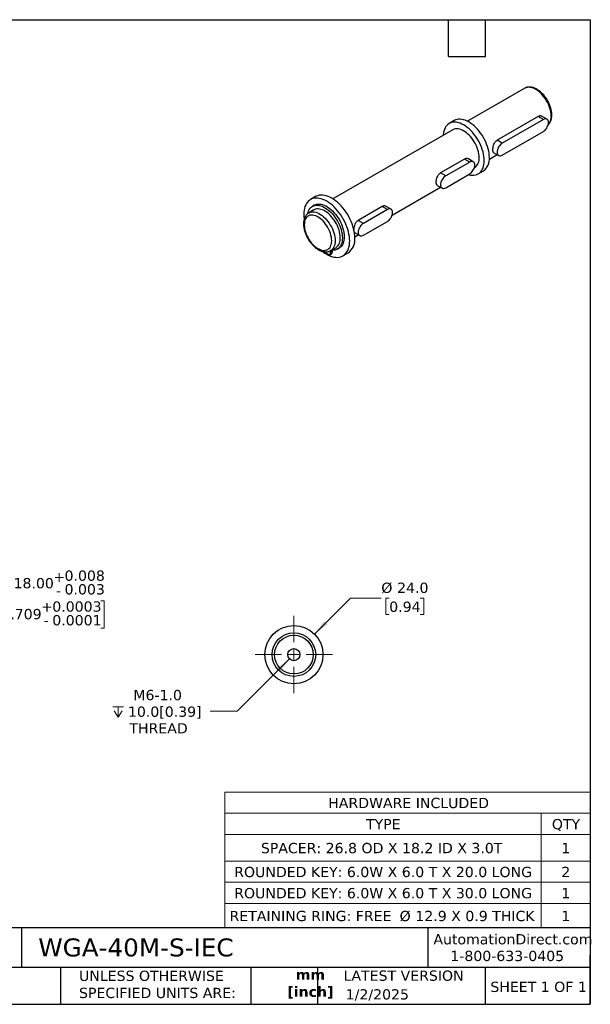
# Model space of a CAD drawing. Header units: millimetres. Extents: x 13 to 546, y 13 to 419.
# Tile 2 of 2: x 311 to 546, y 13 to 419. Entities that reach past the tile are written whole.
import ezdxf

# ---------------------------------------------------------------- set-up
doc = ezdxf.new("R2010")
doc.units = ezdxf.units.MM
doc.header["$LTSCALE"] = 2
doc.linetypes.add('SLD-Solid', pattern=[0])
doc.layers.add('TEXT', color=140, linetype='SLD-Solid', lineweight=25)
doc.styles.add('SLDTEXTSTYLE0', font='VERDANA.TTF')
doc.styles.add('SLDTEXTSTYLE1', font='VERDANAB.TTF')
doc.dimstyles.new('SLDDIMSTYLE2', dxfattribs={"dimtxt": 4.316016, "dimasz": 6.604, "dimexe": 0, "dimexo": 0.0625, "dimgap": 1.079004, "dimtad": 0, "dimtih": 1, "dimtoh": 1, "dimrnd": 1e-09, "dimzin": 4, "dimdsep": 46, "dimtxsty": 'SLDTEXTSTYLE0', "dimsah": 1, "dimcen": 0.09, "dimadec": 0, "dimazin": 1, "dimtol": 1, "dimtp": 0.008, "dimtm": 0.003, "dimtfac": 1, "dimtdec": 3, "dimtofl": 0, "dimtmove": 0, "dimatfit": 3, "dimfxl": 0, "dimfrac": 2, "dimtolj": 1, "dimarcsym": 0})
doc.dimstyles.new('SLDDIMSTYLE3', dxfattribs={"dimtxt": 4.316016, "dimasz": 6.604, "dimexe": 0, "dimexo": 0.0625, "dimgap": 1.079004, "dimtad": 0, "dimtih": 1, "dimtoh": 1, "dimrnd": 1e-09, "dimzin": 4, "dimdsep": 46, "dimtxsty": 'SLDTEXTSTYLE0', "dimsah": 1, "dimcen": 0, "dimadec": 0, "dimazin": 1, "dimtfac": 1, "dimtofl": 0, "dimtmove": 0, "dimatfit": 3, "dimfxl": 0, "dimfrac": 2, "dimtolj": 1, "dimtzin": 12, "dimarcsym": 0})
doc.dimstyles.new('SLDDIMSTYLE4', dxfattribs={"dimtxt": 4.316016, "dimasz": 6.604, "dimexe": 0, "dimexo": 0.0625, "dimgap": 1.079004, "dimtad": 0, "dimtih": 1, "dimtoh": 1, "dimrnd": 1e-09, "dimzin": 12, "dimdsep": 46, "dimtxsty": 'SLDTEXTSTYLE0', "dimsah": 1, "dimcen": 0, "dimadec": 0, "dimazin": 3, "dimtfac": 1, "dimtofl": 0, "dimtmove": 0, "dimatfit": 3, "dimfxl": 0, "dimfrac": 2, "dimtolj": 1, "dimtzin": 12, "dimarcsym": 0})

# ---------------------------------------------------------------- blocks, each defined once
blk = doc.blocks.new('SW_TABLEANNOTATION_0')
at = {"color": 0, "linetype": 'SLD-Solid', "lineweight": 18}
for p, q in [((0, 0), (0, -8.74)), ((0, 0), (130.51, 0)), ((130.51, 0), (150.82, 0)), ((150.82, 0), (150.82, -8.74)), ((0, -8.74), (0, -17.48)), ((0, -8.74), (130.51, -8.74)), ((130.51, -8.74), (130.51, -17.48)), ((130.51, -8.74), (150.82, -8.74)), ((150.82, -8.74), (150.82, -17.48)), ((0, -17.48), (0, -28.49)), ((0, -17.48), (130.51, -17.48)), ((130.51, -17.48), (130.51, -28.49)), ((130.51, -17.48), (150.82, -17.48)), ((150.82, -17.48), (150.82, -28.49)), ((0, -28.49), (0, -37.22)), ((0, -28.49), (130.51, -28.49)), ((130.51, -28.49), (130.51, -37.22)), ((130.51, -28.49), (150.82, -28.49)), ((150.82, -28.49), (150.82, -37.22)), ((0, -37.22), (0, -45.96)), ((0, -37.22), (130.51, -37.22)), ((130.51, -37.22), (130.51, -45.96)), ((130.51, -37.22), (150.82, -37.22)), ((150.82, -37.22), (150.82, -45.96)), ((0, -45.96), (0, -55.9)), ((0, -45.96), (130.51, -45.96)), ((130.51, -45.96), (130.51, -55.9)), ((130.51, -45.96), (150.82, -45.96)), ((150.82, -45.96), (150.82, -55.9)), ((0, -55.9), (130.51, -55.9)), ((130.51, -55.9), (150.82, -55.9))]:
    blk.add_line(p, q, dxfattribs=at)
at = {"color": 0, "linetype": 'Continuous', "lineweight": 0, "attachment_point": 1, "style": 'SLDTEXTSTYLE0'}
for s, insert, char_height in [('HARDWARE INCLUDED', (42.71, -2.35), 4.2333), ('TYPE', (58.29, -11.09), 4.233), ('QTY', (134.96, -11.09), 4.233), ('SPACER: 26.8 OD X 18.2 ID X 3.0T', (14.94, -20.96), 4.2333), ('1', (138.87, -20.96), 4.23), ('ROUNDED KEY: 6.0W X 6.0 T X 20.0 LONG', (3.93, -30.83), 4.2333), ('2', (138.87, -30.83), 4.23), ('ROUNDED KEY: 6.0W X 6.0 T X 30.0 LONG', (3.93, -39.57), 4.2333), ('1', (138.87, -39.57), 4.23), ('RETAINING RING: FREE ', (2, -49), 4.2333), ('%%c', (72.16, -49), 4.233), ('12.9 X 0.9 THICK', (78.67, -49), 4.2333), ('1', (138.87, -49), 4.23)]:
    blk.add_mtext(s, dxfattribs=dict(at, insert=insert, char_height=char_height))
blk = doc.blocks.new('_D_6')
at = {"color": 7, "linetype": 'SLD-Solid', "lineweight": 0}
for p, q in [((297.35, 179.52), (284.65, 179.52)), ((284.65, 179.52), (284.65, 166.04)), ((303.15, 179.27), (301.7, 179.27)), ((301.7, 179.27), (301.7, 167.98)), ((344.19, 179.27), (345.64, 179.27)), ((345.64, 179.27), (345.64, 167.98)), ((301.7, 167.98), (303.15, 167.98)), ((345.64, 167.98), (344.19, 167.98)), ((235.53, 166.04), (291, 166.04)), ((284.65, 166.04), (284.65, 148.04)), ((235.53, 148.04), (291, 148.04))]:
    blk.add_line(p, q, dxfattribs=at)
at = {"color": 7, "linetype": 'SLD-Solid', "lineweight": 18}
for points in [[(284.65, 166.04), (283.64, 159.43), (285.67, 159.43)], [(284.65, 148.04), (285.67, 154.64), (283.64, 154.64)]]:
    blk.add_solid(points, dxfattribs=at)
at = {"color": 7, "linetype": 'SLD-Solid', "lineweight": 18, "attachment_point": 1, "style": 'SLDTEXTSTYLE0'}
for s, insert, char_height in [('0.008', (329.24, 191.75), 4.233), ('%%c', (301.69, 188.64), 4.233), ('18.00', (308.2, 188.64), 4.233), ('+', (324.62, 191.25), 4.23), ('-', (325.64, 185.61), 4.23), ('0.003', (329.24, 186.11), 4.233), ('0.0003', (324.18, 179), 4.233), ('0.709', (303.15, 175.88), 4.233), ('+', (319.56, 179), 4.23), ('-', (320.59, 173.35), 4.23), ('0.0001', (324.18, 173.35), 4.233)]:
    blk.add_mtext(s, dxfattribs=dict(at, insert=insert, char_height=char_height))
blk = doc.blocks.new('_D_7')
at = {"color": 7, "linetype": 'SLD-Solid', "lineweight": 0}
for p, q in [((432.33, 165.52), (447.2, 180.4)), ((447.2, 180.4), (459.9, 180.4)), ((463.16, 180.4), (461.71, 180.4)), ((461.71, 180.4), (461.71, 173.54)), ((475.99, 180.4), (477.44, 180.4)), ((477.44, 180.4), (477.44, 173.54)), ((461.71, 173.54), (463.16, 173.54)), ((477.44, 173.54), (475.99, 173.54))]:
    blk.add_line(p, q, dxfattribs=at)
at = {"color": 7, "linetype": 'SLD-Solid', "lineweight": 18}
blk.add_solid([(432.33, 165.52), (437.72, 169.47), (436.28, 170.91)], dxfattribs=at)
at = {"color": 7, "linetype": 'SLD-Solid', "lineweight": 18, "char_height": 4.233, "attachment_point": 1, "style": 'SLDTEXTSTYLE0'}
for s, insert in [('%%c', (459.9, 186.74)), ('24.0', (466.42, 186.74)), ('0.94', (463.16, 178.91))]:
    blk.add_mtext(s, dxfattribs=dict(at, insert=insert))
blk = doc.blocks.new('SW_SYMBOL_HOLE_DEPTH')
at = {"color": 0, "linetype": 'SLD-Solid', "lineweight": 18}
for p, q in [((0, 1750), (1600, 1750)), ((800, 1750), (800, 150)), ((200, 1110), (800, 150)), ((1400, 1110), (800, 150))]:
    blk.add_line(p, q, dxfattribs=at)
blk = doc.blocks.new('_D_8')
at = {"color": 7, "linetype": 'SLD-Solid', "lineweight": 0}
for p, q in [((422.07, 155.27), (400.46, 133.65)), ((400.46, 133.65), (389.34, 133.65))]:
    blk.add_line(p, q, dxfattribs=at)
at = {"color": 7, "linetype": 'SLD-Solid', "lineweight": 18}
blk.add_solid([(422.07, 155.27), (416.69, 151.32), (418.12, 149.88)], dxfattribs=at)
at = {"color": 7, "linetype": 'SLD-Solid', "lineweight": 18, "xscale": 0.002688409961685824, "yscale": 0.002688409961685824, "zscale": 0.002688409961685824}
blk.add_blockref('SW_SYMBOL_HOLE_DEPTH', (349.22, 130.79), dxfattribs=at)
at = {"color": 7, "linetype": 'SLD-Solid', "lineweight": 18, "char_height": 4.233, "attachment_point": 1, "style": 'SLDTEXTSTYLE0'}
for s, insert in [('M6-1.0', (357.62, 142.46)), ('10.0[0.39]', (355.39, 135.6)), ('THREAD', (355.98, 128.74))]:
    blk.add_mtext(s, dxfattribs=dict(at, insert=insert))
blk = doc.blocks.new('SW_CENTERMARKSYMBOL_0')
at = {"color": 0, "linetype": 'SLD-Solid', "lineweight": 18}
for p, q in [((0, 5.08), (0, 15.94)), ((-5.08, 0), (-15.94, 0)), ((0, 0), (-2.54, 0)), ((0, 0), (0, 2.54)), ((0, 0), (0, -2.54)), ((0, 0), (2.54, 0)), ((5.08, 0), (15.94, 0)), ((0, -5.08), (0, -15.94))]:
    blk.add_line(p, q, dxfattribs=at)

msp = doc.modelspace()

# ---------------------------------------------------------------- linework, layer by layer
for p, q in [((519.077, 390.792), (495.468, 377.164)), ((524.626, 379.126), (507.656, 369.329)), ((526.758, 377.896), (524.626, 379.126)), ((528.258, 378.044), (526.311, 379.168)), ((490, 377.47), (487.878, 376.246)), ((526.758, 377.896), (509.788, 368.099)), ((489.378, 373.648), (439.966, 345.123)), ((509.788, 363.2), (526.758, 372.996)), ((509.788, 368.099), (507.656, 369.329)), ((504.468, 361.575), (507.656, 363.416)), ((506.341, 364.175), (508.288, 363.051)), ((494.221, 361.574), (484.321, 355.859)), ((496.353, 360.343), (486.453, 354.628)), ((496.353, 360.343), (494.221, 361.574)), ((497.852, 360.491), (495.905, 361.615)), ((498.288, 358.007), (498.377, 358.059)), ((486.453, 354.628), (484.321, 355.859)), ((486.453, 349.729), (496.353, 355.444)), ((499.877, 355.461), (501.999, 356.685)), ((464.347, 338.413), (484.322, 349.945)), ((483.006, 350.704), (484.953, 349.58)), ((432.802, 346.067), (430.68, 344.843)), ((432.268, 342.522), (431.49, 342.073)), ((460.28, 341.98), (450.38, 336.265)), ((462.411, 340.749), (460.28, 341.98)), ((463.911, 340.898), (461.964, 342.022)), ((432.102, 340.583), (429.981, 339.359)), ((462.411, 340.749), (452.512, 335.034)), ((452.512, 335.034), (450.38, 336.265)), ((452.512, 330.135), (462.411, 335.85)), ((448.965, 329.534), (450.381, 330.351)), ((449.065, 331.111), (451.012, 329.987)), ((436.408, 323.146), (436.037, 323.37)), ((436.411, 323.303), (436.408, 323.146)), ((436.408, 323.146), (436.646, 323.284)), ((436.797, 322.921), (436.79, 323.277)), ((438.367, 322.057), (436.797, 322.921)), ((438.609, 322.037), (439.386, 322.486)), ((438.806, 323.004), (438.709, 322.214)), ((438.709, 322.214), (439.487, 322.663)), ((438.806, 323.004), (439.583, 323.453)), ((438.98, 323.77), (441.102, 324.994)), ((439.583, 323.453), (439.487, 322.663)), ((441.714, 324.364), (442.492, 324.813)), ((444.079, 321.633), (446.201, 322.857))]:
    msp.add_line(p, q)
at = {"flags": 128}
for points in [[(529.94, 379.324), (529.908, 380.086), (529.81, 380.879), (529.648, 381.692), (529.424, 382.52), (529.141, 383.352), (528.8, 384.181), (528.405, 384.997), (527.961, 385.793), (527.472, 386.56), (526.943, 387.291), (526.379, 387.978), (525.786, 388.613), (525.171, 389.191), (524.54, 389.706), (523.899, 390.151), (523.254, 390.523), (522.613, 390.818), (521.981, 391.033), (521.366, 391.165), (520.774, 391.214), (520.21, 391.178), (519.681, 391.058), (519.192, 390.855), (519.077, 390.792)], [(504.484, 362.179), (504.452, 363.052), (504.355, 363.955), (504.195, 364.882), (503.973, 365.826), (503.689, 366.779), (503.348, 367.735), (502.95, 368.686), (502.499, 369.624), (501.999, 370.543), (501.453, 371.435), (500.866, 372.295), (500.242, 373.114), (499.585, 373.888), (498.901, 374.61), (498.195, 375.275), (497.473, 375.877), (496.739, 376.412), (495.999, 376.876), (495.26, 377.266), (494.526, 377.578), (493.803, 377.81), (493.097, 377.961), (492.413, 378.029), (491.756, 378.013), (491.132, 377.914), (490.545, 377.733), (490, 377.47)], [(526.758, 372.996), (527.127, 373.246), (527.484, 373.563), (527.819, 373.937), (528.122, 374.357), (528.383, 374.81), (528.595, 375.282), (528.752, 375.759), (528.847, 376.227), (528.88, 376.671), (528.847, 377.077), (528.752, 377.435), (528.595, 377.731), (528.383, 377.959), (528.122, 378.11), (527.819, 378.18), (527.484, 378.167), (527.127, 378.071), (526.758, 377.896)], [(502.363, 360.955), (502.331, 361.827), (502.234, 362.731), (502.074, 363.658), (501.851, 364.602), (501.568, 365.555), (501.226, 366.51), (500.828, 367.461), (500.378, 368.399), (499.878, 369.318), (499.332, 370.211), (498.745, 371.07), (498.12, 371.89), (497.464, 372.664), (496.78, 373.385), (496.074, 374.05), (495.351, 374.652), (494.617, 375.188), (493.878, 375.652), (493.138, 376.041), (492.404, 376.354), (491.682, 376.586), (490.976, 376.736), (490.292, 376.804), (489.635, 376.788), (489.011, 376.689), (488.423, 376.508), (487.878, 376.246), (487.378, 375.904), (486.927, 375.486), (486.529, 374.995), (486.187, 374.434), (485.904, 373.808), (485.682, 373.121), (485.521, 372.379), (485.425, 371.587), (485.409, 371.357)], [(500.242, 362.179), (500.209, 362.942), (500.111, 363.734), (499.95, 364.548), (499.726, 365.375), (499.442, 366.208), (499.101, 367.036), (498.706, 367.853), (498.262, 368.649), (497.773, 369.416), (497.244, 370.147), (496.68, 370.833), (496.088, 371.469), (495.473, 372.047), (494.841, 372.561), (494.2, 373.007), (493.555, 373.379), (492.914, 373.674), (492.283, 373.888), (491.667, 374.021), (491.075, 374.069), (490.511, 374.033), (489.982, 373.913), (489.493, 373.711), (489.378, 373.648)], [(509.788, 368.099), (509.419, 367.849), (509.062, 367.532), (508.727, 367.158), (508.424, 366.739), (508.163, 366.286), (507.951, 365.813), (507.794, 365.336), (507.699, 364.869), (507.666, 364.425), (507.699, 364.018), (507.794, 363.661), (507.951, 363.364), (508.163, 363.136), (508.424, 362.986), (508.727, 362.915), (509.062, 362.928), (509.419, 363.024), (509.788, 363.2)], [(495.885, 355.174), (496.074, 355.121), (496.78, 354.97), (497.464, 354.903), (498.12, 354.918), (498.745, 355.017), (499.332, 355.199), (499.878, 355.461), (500.378, 355.803), (500.828, 356.221), (501.226, 356.712), (501.568, 357.273), (501.851, 357.899), (502.074, 358.586), (502.234, 359.328), (502.331, 360.119), (502.363, 360.955)], [(496.353, 355.444), (496.721, 355.694), (497.078, 356.01), (497.413, 356.384), (497.716, 356.804), (497.978, 357.257), (498.19, 357.729), (498.346, 358.206), (498.442, 358.674), (498.474, 359.118), (498.442, 359.525), (498.346, 359.882), (498.19, 360.179), (497.978, 360.406), (497.716, 360.557), (497.413, 360.627), (497.078, 360.614), (496.721, 360.518), (496.353, 360.343)], [(486.453, 354.628), (486.085, 354.378), (485.728, 354.062), (485.392, 353.688), (485.09, 353.268), (484.828, 352.815), (484.616, 352.343), (484.46, 351.866), (484.364, 351.398), (484.332, 350.954), (484.364, 350.547), (484.46, 350.19), (484.616, 349.893), (484.828, 349.666), (485.09, 349.515), (485.392, 349.445), (485.728, 349.458), (486.085, 349.553), (486.453, 349.729)], [(446.855, 327.768), (446.823, 328.69), (446.726, 329.643), (446.565, 330.621), (446.342, 331.617), (446.057, 332.624), (445.713, 333.635), (445.312, 334.643), (444.857, 335.642), (444.351, 336.624), (443.797, 337.583), (443.2, 338.513), (442.562, 339.406), (441.89, 340.257), (441.186, 341.061), (440.456, 341.811), (439.706, 342.502), (438.939, 343.13), (438.162, 343.69), (437.38, 344.179), (436.597, 344.594), (435.82, 344.931), (435.054, 345.187), (434.303, 345.363), (433.574, 345.455), (432.87, 345.464), (432.197, 345.39), (431.56, 345.232), (430.962, 344.993), (430.409, 344.673), (429.903, 344.275), (429.448, 343.802), (429.047, 343.256), (428.703, 342.642), (428.418, 341.964), (428.195, 341.226), (428.034, 340.434), (427.937, 339.593), (427.905, 338.708), (427.937, 337.785), (428.034, 336.832), (428.052, 336.7)], [(448.976, 328.992), (448.944, 329.915), (448.847, 330.868), (448.687, 331.846), (448.463, 332.842), (448.178, 333.848), (447.834, 334.859), (447.434, 335.868), (446.979, 336.866), (446.472, 337.849), (445.919, 338.808), (445.321, 339.737), (444.684, 340.631), (444.011, 341.482), (443.307, 342.285), (442.578, 343.035), (441.827, 343.726), (441.061, 344.354), (440.284, 344.915), (439.501, 345.404), (438.719, 345.818), (437.942, 346.155), (437.175, 346.412), (436.425, 346.587), (435.695, 346.68), (434.992, 346.689), (434.319, 346.614), (433.681, 346.457), (433.084, 346.217), (432.802, 346.067)], [(429.539, 339.075), (429.677, 339.614), (429.905, 340.228), (430.192, 340.78), (430.538, 341.264), (430.937, 341.675), (431.388, 342.011), (431.885, 342.268), (432.425, 342.443), (433.002, 342.536), (433.611, 342.545), (434.248, 342.471), (434.905, 342.313), (435.578, 342.074), (436.26, 341.755), (436.945, 341.36), (437.626, 340.891), (438.299, 340.354), (438.956, 339.752), (439.593, 339.092), (440.202, 338.379), (440.779, 337.62), (441.319, 336.822), (441.816, 335.991), (442.267, 335.135), (442.666, 334.262), (443.012, 333.38), (443.299, 332.496), (443.527, 331.618), (443.692, 330.755), (443.794, 329.914), (443.831, 329.103), (443.804, 328.329), (443.711, 327.598), (443.555, 326.918), (443.337, 326.295), (443.058, 325.734), (442.721, 325.24), (442.329, 324.817), (441.886, 324.47), (441.395, 324.201), (440.861, 324.014), (440.29, 323.909), (439.685, 323.887), (439.685, 323.887)], [(432.268, 342.522), (432.663, 342.717), (433.203, 342.892), (433.78, 342.985), (434.389, 342.994), (435.025, 342.92), (435.683, 342.762), (436.356, 342.523), (437.037, 342.204), (437.722, 341.809), (438.404, 341.34), (439.077, 340.803), (439.734, 340.201), (440.371, 339.541), (440.98, 338.829), (441.557, 338.069), (442.097, 337.271), (442.594, 336.44), (443.045, 335.584), (443.444, 334.711), (443.79, 333.829), (444.077, 332.945), (444.305, 332.067), (444.47, 331.204), (444.572, 330.363), (444.609, 329.552), (444.582, 328.778), (444.489, 328.047), (444.333, 327.367), (444.115, 326.744), (443.836, 326.183), (443.499, 325.689), (443.107, 325.266), (442.664, 324.919), (442.492, 324.813)], [(428.117, 334.422), (428.15, 333.696), (428.249, 332.941), (428.413, 332.165), (428.64, 331.377), (428.927, 330.586), (429.27, 329.802), (429.667, 329.035), (430.111, 328.291), (430.599, 327.582), (431.124, 326.914), (431.68, 326.296), (432.26, 325.735), (432.858, 325.238), (433.467, 324.81), (434.08, 324.456), (434.689, 324.181), (435.287, 323.988), (435.867, 323.879), (436.423, 323.855), (436.948, 323.917), (437.436, 324.063), (437.881, 324.293), (438.277, 324.603), (438.621, 324.99), (438.908, 325.449), (439.134, 325.975), (439.298, 326.562), (439.397, 327.203), (439.431, 327.89), (439.397, 328.616), (439.298, 329.371), (439.134, 330.147), (438.908, 330.935), (438.621, 331.726), (438.277, 332.509), (437.881, 333.277), (437.436, 334.021), (436.948, 334.73), (436.423, 335.398), (435.867, 336.016), (435.287, 336.577), (434.689, 337.074), (434.08, 337.502), (433.467, 337.855), (432.858, 338.131), (432.26, 338.324), (431.68, 338.433), (431.124, 338.457), (430.599, 338.395), (430.111, 338.249), (429.667, 338.019), (429.27, 337.709), (428.927, 337.322), (428.64, 336.863), (428.413, 336.336), (428.249, 335.749), (428.15, 335.109), (428.117, 334.422)], [(430.003, 339.371), (430.096, 339.422), (430.585, 339.624), (431.114, 339.744), (431.678, 339.78), (432.271, 339.732), (432.886, 339.599), (433.517, 339.385), (434.158, 339.09), (434.803, 338.718), (435.444, 338.272), (436.076, 337.758), (436.691, 337.18), (437.283, 336.544), (437.847, 335.857), (438.376, 335.127), (438.865, 334.359), (439.309, 333.563), (439.704, 332.747), (440.045, 331.918), (440.329, 331.086), (440.553, 330.259), (440.714, 329.445), (440.812, 328.653), (440.845, 327.89), (440.812, 327.166), (440.714, 326.486), (440.553, 325.859), (440.329, 325.29), (440.045, 324.786), (439.704, 324.351), (439.309, 323.99), (438.985, 323.773)], [(442.966, 329.115), (442.933, 329.877), (442.836, 330.669), (442.674, 331.483), (442.45, 332.311), (442.166, 333.143), (441.825, 333.972), (441.431, 334.788), (440.987, 335.584), (440.497, 336.351), (439.968, 337.082), (439.405, 337.769), (438.812, 338.404), (438.197, 338.982), (437.566, 339.497), (436.924, 339.942), (436.28, 340.314), (435.638, 340.609), (435.007, 340.824), (434.392, 340.956), (433.799, 341.005), (433.236, 340.969), (432.707, 340.849), (432.218, 340.646), (432.102, 340.583)], [(462.411, 335.85), (462.78, 336.1), (463.137, 336.416), (463.472, 336.79), (463.775, 337.21), (464.037, 337.663), (464.249, 338.135), (464.405, 338.612), (464.501, 339.08), (464.533, 339.524), (464.501, 339.931), (464.405, 340.288), (464.249, 340.585), (464.037, 340.812), (463.775, 340.963), (463.472, 341.033), (463.137, 341.02), (462.78, 340.925), (462.411, 340.749)], [(452.512, 335.034), (452.144, 334.784), (451.786, 334.468), (451.451, 334.094), (451.148, 333.674), (450.887, 333.221), (450.675, 332.749), (450.519, 332.272), (450.423, 331.804), (450.391, 331.36), (450.423, 330.953), (450.519, 330.596), (450.675, 330.299), (450.887, 330.072), (451.148, 329.921), (451.451, 329.851), (451.786, 329.864), (452.144, 329.96), (452.512, 330.135)], [(435.759, 323.393), (435.82, 323.346), (436.597, 322.785), (437.38, 322.296), (438.162, 321.882), (438.939, 321.545), (439.706, 321.288), (440.456, 321.113), (441.186, 321.02), (441.89, 321.011), (442.562, 321.086), (443.2, 321.244), (443.797, 321.483), (444.351, 321.803), (444.857, 322.201), (445.312, 322.674), (445.713, 323.219), (446.057, 323.833), (446.342, 324.511), (446.565, 325.249), (446.726, 326.042), (446.823, 326.883), (446.855, 327.768)], [(437.875, 323.353), (437.776, 323.239), (437.626, 323.21), (437.451, 323.271), (437.424, 323.287)]]:
    msp.add_lwpolyline(points, dxfattribs=at)
for radius in [12, 9, 8, 2.5]:
    msp.add_circle((423.843, 157.035), radius)
for centre, radius, start, end in [((524.823, 379.028), 5.126, 319.8703, 3.3153), ((495.761, 361.724), 4.503, 305.51372, 5.79846), ((498.57, 361.546), 5.948, 305.19922, 6.11296), ((438.486, 328.66), 4.503, 305.51372, 5.79846), ((442.309, 328.314), 6.702, 305.50031, 5.81187), ((438.499, 322.221), 0.211, 231.32051, 358.00497), ((439.683, 323.01), 0.877, 89.88003, 180.3757), ((439.263, 322.673), 0.225, 303.45463, 357.45093), ((440.859, 323.321), 1.282, 153.82498, 174.06622)]:
    msp.add_arc(centre, radius, start, end)
for points, knots in [([(530.233, 379.732), (530.231, 379.864), (530.226, 380.243), (530.169, 380.888), (530.043, 381.667), (529.858, 382.456), (529.616, 383.249), (529.32, 384.039), (528.974, 384.819), (528.579, 385.582), (528.141, 386.322), (527.662, 387.033), (527.147, 387.709), (526.599, 388.343), (526.023, 388.93), (525.423, 389.464), (524.803, 389.941), (524.169, 390.354), (523.523, 390.7), (522.873, 390.974), (522.224, 391.169), (521.583, 391.284), (520.96, 391.314), (520.362, 391.262), (519.801, 391.124), (519.361, 390.958), (519.127, 390.812), (519.051, 390.765)], [0, 0, 0, 0, 0.022524, 0.064638, 0.106685, 0.1486536, 0.1905344, 0.2323364, 0.2740783, 0.3157834, 0.3574778, 0.3991867, 0.4409306, 0.4827374, 0.5246347, 0.5666481, 0.6087978, 0.6510921, 0.6935166, 0.7360073, 0.7783993, 0.8204721, 0.861958, 0.9026256, 0.9423815, 0.9813232, 1, 1, 1, 1]), ([(526.292, 379.133), (526.172, 379.21), (525.947, 379.352), (525.546, 379.387), (525.107, 379.354), (524.804, 379.21), (524.626, 379.126)], [0, 0, 0, 0, 0.2528138, 0.4722777, 0.6916766, 1, 1, 1, 1]), ([(528.698, 375.668), (528.787, 375.747), (529.013, 375.95), (529.319, 376.347), (529.62, 376.844), (529.862, 377.4), (530.048, 378.009), (530.172, 378.666), (530.227, 379.247), (530.231, 379.611), (530.233, 379.732)], [0, 0, 0, 0, 0.0864063, 0.2205828, 0.3567246, 0.4955112, 0.637081, 0.7810571, 0.9267403, 1, 1, 1, 1]), ([(506.361, 364.21), (506.283, 364.248), (506.138, 364.318), (506.017, 364.583), (505.922, 364.931), (505.88, 365.49), (505.949, 366.306), (506.178, 367.271), (506.503, 368.051), (506.853, 368.598), (507.199, 369.015), (507.488, 369.214), (507.656, 369.329)], [0, 0, 0, 0, 0.08411194, 0.15730006, 0.23046862, 0.33359792, 0.47130608, 0.60884995, 0.75071352, 0.82393407, 0.89713294, 1, 1, 1, 1]), ([(495.886, 361.581), (495.766, 361.657), (495.541, 361.8), (495.14, 361.834), (494.701, 361.801), (494.398, 361.657), (494.221, 361.574)], [0, 0, 0, 0, 0.2528138, 0.4722777, 0.6916766, 1, 1, 1, 1]), ([(483.026, 350.739), (482.948, 350.777), (482.803, 350.848), (482.682, 351.112), (482.587, 351.46), (482.545, 352.019), (482.615, 352.835), (482.843, 353.801), (483.169, 354.58), (483.519, 355.127), (483.865, 355.544), (484.153, 355.743), (484.321, 355.859)], [0, 0, 0, 0, 0.08411194, 0.15730006, 0.23046862, 0.33359792, 0.47130608, 0.60884995, 0.75071352, 0.82393407, 0.89713294, 1, 1, 1, 1]), ([(461.945, 341.987), (461.825, 342.063), (461.6, 342.206), (461.199, 342.241), (460.76, 342.207), (460.457, 342.064), (460.28, 341.98)], [0, 0, 0, 0, 0.25281377, 0.47227767, 0.69167663, 1, 1, 1, 1]), ([(430.01, 339.37), (429.99, 339.361), (429.806, 339.271), (429.495, 339.034), (429.088, 338.659), (428.737, 338.217), (428.438, 337.717), (428.195, 337.162), (428.009, 336.553), (427.885, 335.896), (427.83, 335.315), (427.825, 334.951), (427.824, 334.83)], [0, 0, 0, 0, 0.0131664, 0.1248335, 0.2362777, 0.3484431, 0.4622514, 0.5782706, 0.6966164, 0.8169738, 0.9387583, 1, 1, 1, 1]), ([(427.824, 334.83), (427.826, 334.698), (427.831, 334.319), (427.888, 333.674), (428.014, 332.895), (428.199, 332.106), (428.441, 331.313), (428.736, 330.523), (429.083, 329.743), (429.477, 328.98), (429.916, 328.24), (430.395, 327.529), (430.91, 326.853), (431.458, 326.219), (432.034, 325.632), (432.634, 325.098), (433.254, 324.621), (433.888, 324.208), (434.534, 323.862), (435.184, 323.588), (435.833, 323.393), (436.474, 323.278), (437.097, 323.248), (437.695, 323.3), (438.256, 323.438), (438.687, 323.6), (438.914, 323.74), (438.981, 323.782)], [0, 0, 0, 0, 0.0225694, 0.0647683, 0.1069001, 0.1489533, 0.1909186, 0.2328049, 0.2746308, 0.31642, 0.3581985, 0.3999915, 0.4418196, 0.4837107, 0.5256924, 0.5677905, 0.6100251, 0.6524048, 0.6949148, 0.7374912, 0.7799686, 0.8221262, 0.8636958, 0.9044453, 0.9442814, 0.9833016, 1, 1, 1, 1]), ([(449.085, 331.145), (449.007, 331.183), (448.862, 331.254), (448.741, 331.519), (448.646, 331.866), (448.604, 332.426), (448.673, 333.242), (448.902, 334.207), (449.228, 334.986), (449.577, 335.534), (449.924, 335.951), (450.212, 336.149), (450.38, 336.265)], [0, 0, 0, 0, 0.0841119, 0.1573001, 0.2304686, 0.3335979, 0.4713061, 0.60885, 0.7507135, 0.8239341, 0.8971329, 1, 1, 1, 1])]:
    msp.add_open_spline(points, degree=3, knots=knots)
at = {"layer": 'TEXT'}
for p, q in [((12.7, 419.1), (546.1, 419.1)), ((487.68, 403.86), (487.68, 419.1)), ((502.92, 403.86), (502.92, 419.1)), ((546.1, 419.1), (546.1, 12.7)), ((487.68, 403.86), (502.92, 403.86)), ((546.1, 44.252), (12.7, 44.252)), ((311.518, 44.252), (311.518, 27.94)), ((479.151, 44.252), (479.151, 27.94)), ((546.1, 12.7), (546.1, 33.02)), ((546.1, 27.94), (12.7, 27.94)), ((327.56, 27.94), (327.56, 12.7)), ((406.049, 27.94), (406.049, 12.7)), ((433.624, 27.94), (433.624, 12.7)), ((502.697, 27.94), (502.697, 12.7)), ((12.7, 12.7), (546.1, 12.7))]:
    msp.add_line(p, q, dxfattribs=at)

# ---------------------------------------------------------------- block references
at = {"color": 7, "linetype": 'Continuous', "lineweight": 0}
for name, p in [('SW_CENTERMARKSYMBOL_0', (423.843, 157.035)), ('SW_TABLEANNOTATION_0', (395.29, 100.272))]:
    msp.add_blockref(name, p, dxfattribs=at)

# ---------------------------------------------------------------- texts
at = {"color": 179, "linetype": 'SLD-Solid', "lineweight": 18, "char_height": 4.23333, "attachment_point": 1, "style": 'SLDTEXTSTYLE0'}
for s, insert in [('AutomationDirect.com', (481.39, 41.673)), ('1-800-633-0405', (488.383, 34.794))]:
    msp.add_mtext(s, dxfattribs=dict(at, insert=insert))
at = {"layer": 'TEXT'}
for s, insert, char_height, attachment_point, style in [('WGA-40M-S-IEC', (318.415, 39.881), 7.40833, 1, 'SLDTEXTSTYLE0'), ('UNLESS OTHERWISE ^JSPECIFIED UNITS ARE:', (335.216, 26.582), 4.23333, 1, 'SLDTEXTSTYLE0'), ('mm^J[inch]', (430.649, 27.078), 4.2333, 2, 'SLDTEXTSTYLE1'), ('LATEST VERSION', (469.104, 26.648), 4.23333, 2, 'SLDTEXTSTYLE0'), ('SHEET 1 OF 1', (504.883, 22.023), 4.23333, 1, 'SLDTEXTSTYLE0'), ('1/2/2025', (445.226, 18.926), 4.2333, 1, 'SLDTEXTSTYLE0')]:
    msp.add_mtext(s, dxfattribs=dict(at, insert=insert, char_height=char_height, attachment_point=attachment_point, style=style))

# ---------------------------------------------------------------- dimensions: what is measured, and where the dimension line sits
at = {"color": 7, "linetype": 'SLD-Solid', "lineweight": 18}
dim = msp.add_linear_dim(base=(284.652, 148.035), p1=(232.987, 166.035), p2=(232.987, 148.035), angle=90, text='%%c<>', dimstyle='SLDDIMSTYLE2', dxfattribs=at)
dim.commit()
dim.dimension.update_dxf_attribs({"geometry": '_D_6', "text_midpoint": (284.652, 179.517), "dimtype": 160})
dim = msp.add_diameter_dim_2p(p1=(415.357, 148.55), p2=(432.328, 165.52), dimstyle='SLDDIMSTYLE3', dxfattribs=at)
dim.commit()
dim.dimension.update_dxf_attribs({"geometry": '_D_7', "text_midpoint": (469.576, 180.397), "dimtype": 163})
dim = msp.add_diameter_dim_2p(p1=(425.61, 158.803), p2=(422.075, 155.267), text='M6-1.0\\P{\\fGDT;x}10.0[0.39]\\PTHREAD', dimstyle='SLDDIMSTYLE4', override={"dimpost": '<>'}, dxfattribs=at)
dim.commit()
dim.dimension.update_dxf_attribs({"geometry": '_D_8', "text_midpoint": (367.694, 133.65), "dimtype": 163})

doc.saveas('drawing.dxf')
